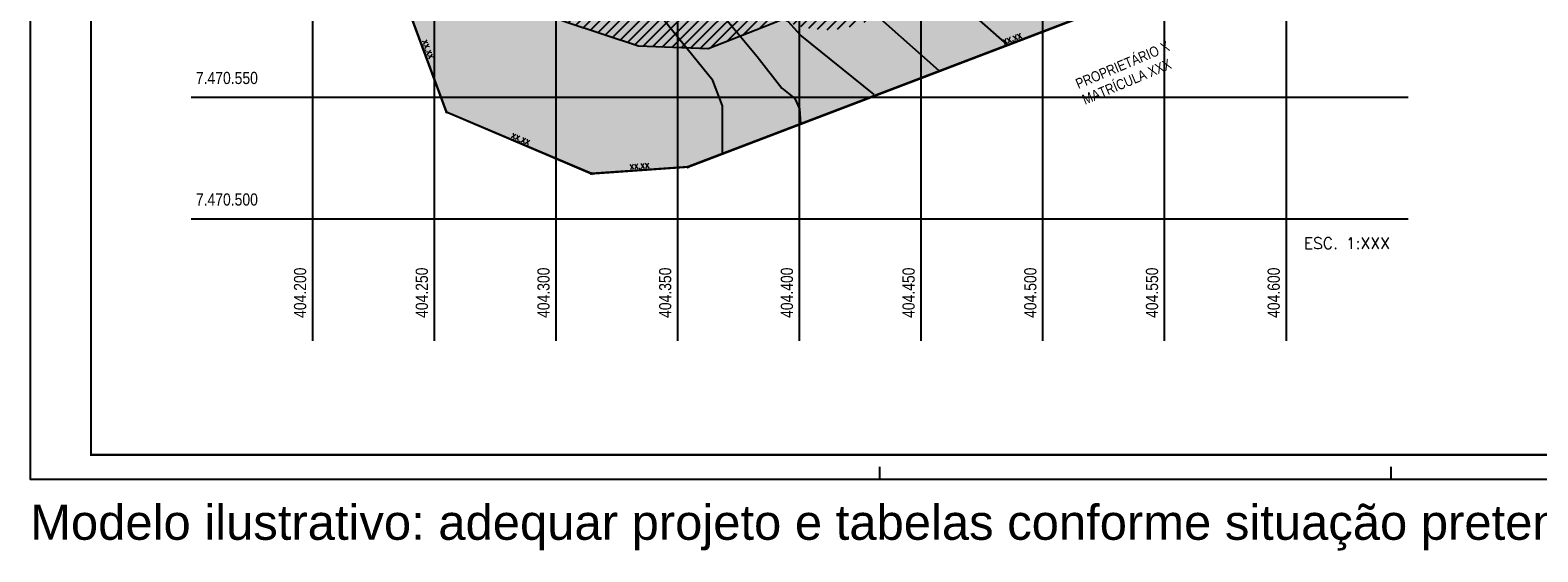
# Model space of a CAD drawing. Header units: millimetres. Extents: x -111 to 66, y -121 to 191.
# Tile 3 of 43: x -66 to -4, y -121 to -99. Entities that reach past the tile are written whole.
import ezdxf

# ---------------------------------------------------------------- set-up
doc = ezdxf.new("R2010")
doc.units = ezdxf.units.MM
for name, color, linetype in [('1', 1, 'Continuous'), ('2', 2, 'Continuous'), ('3', 3, 'Continuous'), ('AR-HTC', 10, 'Continuous'), ('Texto', 1, 'Continuous')]:
    doc.layers.add(name, color=color, linetype=linetype)
doc.styles.add('ROMANS', font='romans')
doc.styles.get("Standard").update_dxf_attribs({"font": 'txt.shx'})
doc.styles.add('Technic', font='techl___.ttf')
doc.dimstyles.new('LINHA CHAMADA', dxfattribs={"dimtxt": 0.21, "dimasz": 0.06, "dimexe": 0.05, "dimexo": 0.05, "dimgap": 0.01, "dimtad": 1, "dimzin": 1, "dimtxsty": 'Standard', "dimblk": 'OBLIQUE', "dimcen": 2.5, "dimdle": 0.05, "dimclrd": 256, "dimclre": 256, "dimclrt": 2, "dimadec": 0, "dimazin": 0, "dimtfac": 1, "dimtmove": 0, "dimatfit": 3, "dimfxl": 1, "dimarcsym": 0})

# ---------------------------------------------------------------- blocks, each defined once
blk = doc.blocks.new('_OBLIQUE')
at = {"color": 0, "linetype": 'ByBlock'}
blk.add_line((-0.5, -0.5), (0.5, 0.5), dxfattribs=at)
blk = doc.blocks.new('*D355')
at = {"layer": '3', "lineweight": -2}
for p, q in [((-50.962, -97.484), (-49.063, -102.62)), ((-50.898, -97.513), (-50.898, -97.513)), ((-49.034, -102.556), (-49.034, -102.556))]:
    blk.add_line(p, q, dxfattribs=at)
at = {"layer": 'Defpoints', "color": 0}
for p in [(-50.945, -97.531), (-49.08, -102.573), (-49.08, -102.573)]:
    blk.add_point(p, dxfattribs=at)
at = {"layer": '3', "lineweight": -2, "xscale": 0.06, "yscale": 0.06, "zscale": 0.06}
for p, rotation in [((-50.945, -97.531), 110.2936804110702), ((-49.08, -102.573), 290.2936804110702)]:
    blk.add_blockref('_OBLIQUE', p, dxfattribs=dict(at, rotation=rotation))
at = {"layer": '3', "color": 2, "insert": (-49.888, -100.006), "char_height": 0.21, "attachment_point": 5, "rotation": 290.29368}
blk.add_mtext('XX,XX', dxfattribs=at)
blk = doc.blocks.new('*D356')
at = {"layer": '3', "lineweight": -2}
for p, q in [((-49.126, -102.554), (-43.085, -105.125)), ((-49.061, -102.527), (-49.061, -102.527)), ((-43.112, -105.059), (-43.112, -105.059))]:
    blk.add_line(p, q, dxfattribs=at)
at = {"layer": 'Defpoints', "color": 0}
for p in [(-49.08, -102.573), (-43.131, -105.105), (-43.131, -105.105)]:
    blk.add_point(p, dxfattribs=at)
at = {"layer": '3', "lineweight": -2, "xscale": 0.06, "yscale": 0.06, "zscale": 0.06}
for p, rotation in [((-49.08, -102.573), 156.9439153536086), ((-43.131, -105.105), 336.9439153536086)]:
    blk.add_blockref('_OBLIQUE', p, dxfattribs=dict(at, rotation=rotation))
at = {"layer": '3', "color": 2, "insert": (-46.054, -103.717), "char_height": 0.21, "attachment_point": 5, "rotation": 336.94392}
blk.add_mtext('XX,XX', dxfattribs=at)
blk = doc.blocks.new('*D357')
at = {"layer": '3', "lineweight": -2}
for p, q in [((-43.181, -105.109), (-39.115, -104.827)), ((-43.135, -105.055), (-43.135, -105.055)), ((-39.169, -104.78), (-39.169, -104.78))]:
    blk.add_line(p, q, dxfattribs=at)
at = {"layer": 'Defpoints', "color": 0}
for p in [(-43.131, -105.105), (-39.165, -104.83), (-39.165, -104.83)]:
    blk.add_point(p, dxfattribs=at)
at = {"layer": '3', "lineweight": -2, "xscale": 0.06, "yscale": 0.06, "zscale": 0.06}
for p, rotation in [((-43.131, -105.105), 183.9697536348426), ((-39.165, -104.83), 3.96975363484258)]:
    blk.add_blockref('_OBLIQUE', p, dxfattribs=dict(at, rotation=rotation))
at = {"layer": '3', "color": 2, "insert": (-41.157, -104.836), "char_height": 0.21, "attachment_point": 5, "rotation": 3.96975}
blk.add_mtext('XX,XX', dxfattribs=at)
blk = doc.blocks.new('*D358')
at = {"layer": '3', "lineweight": -2}
for p, q in [((-39.212, -104.848), (-12.347, -94.574)), ((-12.412, -94.545), (-12.412, -94.545)), ((-39.183, -104.783), (-39.183, -104.783))]:
    blk.add_line(p, q, dxfattribs=at)
at = {"layer": 'Defpoints', "color": 0}
for p in [(-12.394, -94.591), (-12.394, -94.591), (-39.165, -104.83)]:
    blk.add_point(p, dxfattribs=at)
at = {"layer": '3', "lineweight": -2, "xscale": 0.06, "yscale": 0.06, "zscale": 0.06}
for p, rotation in [((-12.394, -94.591), 20.92938472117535), ((-39.165, -104.83), 200.9293847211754)]:
    blk.add_blockref('_OBLIQUE', p, dxfattribs=dict(at, rotation=rotation))
at = {"layer": '3', "color": 2, "insert": (-25.827, -99.587), "char_height": 0.21, "attachment_point": 5, "rotation": 20.92938}
blk.add_mtext('XX,XX', dxfattribs=at)

msp = doc.modelspace()

# ---------------------------------------------------------------- hatches: boundary and pattern name
at = {"layer": '2'}
h = msp.add_hatch(dxfattribs=at)
h.set_pattern_fill('ANSI31', color=256, scale=0.09)
h.set_pattern_definition([(45, (-337.0883, -630.34378), (-0.20205576, 0.20205576), [])])
h.paths.add_polyline_path([(-37.5331, -95.1355, 1), (-29.4331, -95.1355, 1)])
h.paths.add_polyline_path([(-37.5331, -95.1355, -0.0871567), (-37.2907, -93.7553), (-37.7424, -93.9368), (-39.2521, -94.5328), (-40.2247, -94.4944), (-42.3338, -93.7989), (-46.2806, -92.2991), (-50.746, -92.1344), (-50.8456, -94.8325), (-46.8243, -94.9808), (-43.2366, -96.3442), (-40.7101, -97.1774), (-38.7899, -97.2531), (-37.2424, -96.6422, -0.0955866)])
h.paths.add_polyline_path([(-37.2424, -96.6422), (-38.7899, -97.2531), (-40.7101, -97.1774), (-43.2366, -96.3442), (-46.8243, -94.9808), (-50.8456, -94.8325), (-50.9451, -97.5307), (-47.3679, -97.6626), (-44.1394, -98.8895), (-41.1955, -99.8604), (-38.3278, -99.9735), (-35.7445, -98.9536), (-35.2778, -98.7662, -0.1846877)])
at = {"layer": 'AR-HTC'}
h = msp.add_hatch(color=81, dxfattribs=at)
h.dxf.hatch_style = 1
h.paths.add_polyline_path([(-20.3333, -97.6278), (-26.4749, -92.2706), (-32.1106, -89.9721), (-40.9833, -88.7192), (-50.5568, -87.0035), (-50.746, -92.1344), (-50.9451, -97.5307), (-49.0804, -102.5732), (-43.1313, -105.1053), (-39.1652, -104.8301)])

# ---------------------------------------------------------------- linework, layer by layer
at = {"color": 253}
for p, q in [((-54.5778, -111.9794), (-54.5778, -56.9794)), ((-49.5778, -111.9794), (-49.5778, -56.9794)), ((-44.5778, -111.9794), (-44.5778, -56.9794)), ((-39.5778, -111.9794), (-39.5778, -56.9794)), ((-34.5778, -111.9794), (-34.5778, -56.9794)), ((-29.5778, -111.9794), (-29.5778, -56.9794)), ((-24.5778, -111.9794), (-24.5778, -56.9794)), ((-19.5778, -111.9794), (-19.5778, -81.9794)), ((-14.5778, -111.9794), (-14.5778, -86.9794)), ((-9.5778, -101.9794), (-59.5778, -101.9794)), ((-9.5778, -106.9794), (-59.5778, -106.9794))]:
    msp.add_line(p, q, dxfattribs=at)
at = {"color": 1}
msp.add_lwpolyline([(52.7129, -117.6754), (52.7129, -33.5754), (-66.1871, -33.5754), (-66.1871, -117.6754)], close=True, dxfattribs=at)
at = {"color": 5, "linetype": 'Continuous', "const_width": 0.0833}
msp.add_lwpolyline([(-63.6871, -34.5754), (51.7129, -34.5754), (51.7129, -116.6754), (-63.6871, -116.6754)], close=True, dxfattribs=at)
at = {"layer": '1', "color": 252}
for points in [[(-26.0329, -99.8077), (-29.2457, -96.9588), (-33.0289, -95.4563), (-35.26, -94.8747), (-37.5396, -92.4028), (-39.4312, -89.9793), (-40.9833, -88.7192), (-42.7779, -87.5559), (-43.1174, -86.7804), (-41.5653, -84.5993), (-40.8863, -82.9029), (-41.1773, -81.0126), (-43.3114, -77.6683), (-45.203, -76.4566), (-48.2586, -73.9847)], [(-28.8352, -100.8794), (-32.5671, -97.5575), (-35.1515, -96.2662), (-37.1579, -94.4311), (-39.8783, -91.7465), (-42.3948, -89.7416), (-44.1631, -88.5862), (-45.2513, -87.2609), (-45.2513, -86.2414), (-44.5712, -84.9161), (-42.7689, -82.0956), (-43.3823, -80.7602), (-45.2527, -78.4834), (-46.3068, -77.1241), (-47.7011, -76.1046)], [(-47.7578, -84.7441), (-48.0605, -86.8821), (-47.5258, -88.1379), (-45.574, -90.8365), (-42.8201, -93.8289), (-39.1304, -96.9015), (-36.3206, -100.2818), (-35.3046, -101.591), (-34.7699, -102.0185), (-34.5827, -102.446), (-34.5416, -103.0618)], [(-31.5059, -101.8543), (-34.5539, -99.3962), (-37.6286, -95.9496), (-39.7676, -93.7586), (-42.4725, -91.7983), (-44.2639, -90.3288), (-45.8948, -88.5921), (-46.7504, -86.615), (-46.3728, -85.0635)], [(-37.7377, -104.2841), (-37.7377, -102.3124), (-38.1387, -101.2704), (-40.7857, -98.0107), (-42.3915, -96.0773), (-45.1989, -93.6459), (-48.1399, -92.1764), (-48.7014, -89.745), (-49.4768, -87.1266), (-49.4199, -85.9341)]]:
    msp.add_lwpolyline(points, dxfattribs=at)
at = {"layer": '2'}
for p, q in [((-31.2871, -117.1754), (-31.2871, -117.6754)), ((-10.2871, -117.1754), (-10.2871, -117.6754))]:
    msp.add_line(p, q, dxfattribs=at)
msp.add_lwpolyline([(-35.2778, -98.7662), (-35.7445, -98.9536), (-38.3278, -99.9735), (-41.1955, -99.8604), (-44.1394, -98.8895), (-47.3679, -97.6626), (-50.9451, -97.5307)], dxfattribs=at)
at = {"layer": '3'}
msp.add_lwpolyline([(-13.1417, -91.2005), (-12.3939, -94.5914), (-39.1652, -104.8301), (-43.1313, -105.1053), (-49.0804, -102.5732), (-50.9451, -97.5307), (-50.746, -92.1344), (-50.5568, -87.0035), (-48.0768, -84.6706), (-47.47, -82.0396), (-46.8633, -79.4087), (-47.7011, -76.1046), (-48.2586, -73.9847), (-49.962, -70.8593), (-50.2925, -66.896), (-48.2778, -63.7515)], dxfattribs=at)

# ---------------------------------------------------------------- texts
at = {"layer": '1', "insert": (-23.2852, -101.2409), "char_height": 0.421875, "attachment_point": 1, "rotation": 22.885621, "style": 'Technic'}
msp.add_mtext_dynamic_manual_height_columns('PROPRIETÁRIO X\\PMATRÍCULA XXX', width=20.132795, gutter_width=12.5, heights=[0], dxfattribs=at)
at = {"layer": '2', "char_height": 0.5, "attachment_point": 1, "style": 'Technic'}
for s, insert in [('7.470.550', (-59.3789, -100.9208)), ('7.470.500', (-59.3789, -105.9208))]:
    msp.add_mtext_dynamic_manual_height_columns(s, width=10.588725, gutter_width=12.5, heights=[0], dxfattribs=dict(at, insert=insert))
at = {"layer": '2', "char_height": 0.5, "attachment_point": 1, "rotation": 90, "style": 'Technic'}
for s, insert in [('404.200', (-55.3477, -111.0419)), ('404.250', (-50.3477, -111.0419)), ('404.300', (-45.3477, -111.0419)), ('404.350', (-40.3477, -111.0419)), ('404.400', (-35.3477, -111.0419)), ('404.450', (-30.3477, -111.0419)), ('404.500', (-25.3477, -111.0419)), ('404.550', (-20.3477, -111.0419)), ('404.600', (-15.3477, -111.0419))]:
    msp.add_mtext_dynamic_manual_height_columns(s, width=10.588725, gutter_width=12.5, heights=[0], dxfattribs=dict(at, insert=insert))
at = {"layer": '3', "linetype": 'Continuous', "style": 'ROMANS'}
msp.add_text('ESC. 1:XXX', height=0.46869, dxfattribs=at).set_placement((-13.8609, -108.2053))
at = {"layer": 'Texto', "color": 2, "insert": (-66.1871, -118.7307), "char_height": 1.44, "attachment_point": 1, "style": 'ROMANS'}
msp.add_mtext_dynamic_manual_height_columns('\\pxqj;{\\f@Arial Unicode MS|b0|i0|c0|p34;Modelo ilustrativo: adequar projeto e tabelas conforme situação pretendida }', width=171.828895, gutter_width=15, heights=[5.0094], dxfattribs=at)

# ---------------------------------------------------------------- dimensions: what is measured, and where the dimension line sits
at = {"layer": '3'}
for p1, p2, picture, middle in [((-39.1652, -104.8301), (-12.3939, -94.5914), '*D358', (-25.8269, -99.587)), ((-50.9451, -97.5307), (-49.0804, -102.5732), '*D355', (-49.8885, -100.006)), ((-49.0804, -102.5732), (-43.1313, -105.1053), '*D356', (-46.054, -103.7173)), ((-43.1313, -105.1053), (-39.1652, -104.8301), '*D357', (-41.1574, -104.8355))]:
    dim = msp.add_aligned_dim(p1=p1, p2=p2, distance=0, text='XX,XX', dimstyle='LINHA CHAMADA', dxfattribs=at)
    dim.commit()
    dim.dimension.update_dxf_attribs({"geometry": picture, "text_midpoint": middle})

doc.saveas('drawing.dxf')
